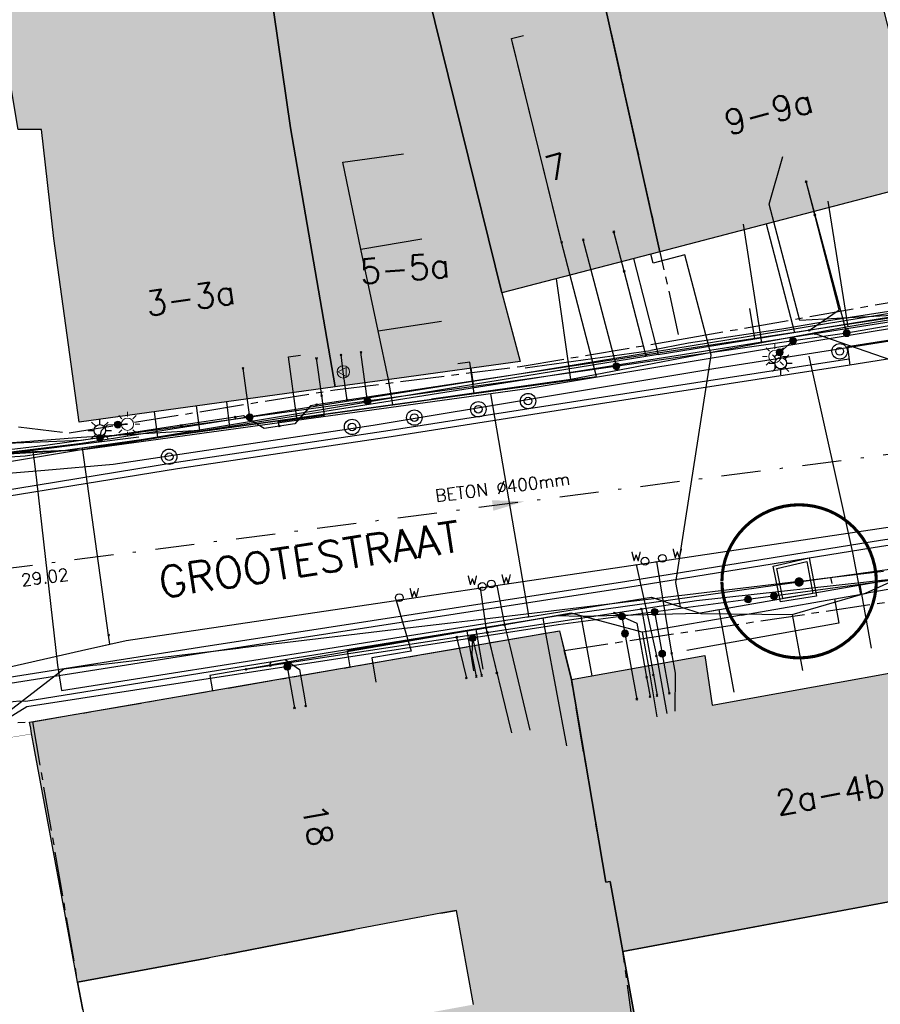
# Model space of a CAD drawing. Header units: metres. Extents: x 202952 to 203755, y 349031 to 349702.
# Tile 54 of 84: x 203372 to 203400, y 349410 to 349442. Entities that reach past the tile are written whole.
import ezdxf
from ezdxf.enums import TextEntityAlignment as Align

# ---------------------------------------------------------------- set-up
doc = ezdxf.new("R2010")
doc.units = ezdxf.units.M
for name, pattern in [('1-200 CENTER', [4.28625, 2.8575, -0.47625, 0.47625, -0.47625]), ('1-200 DASHDOT', [2.54, 1.27, -0.635, 0, -0.635]), ('1-200 DASHED', [1.905, 1.27, -0.635])]:
    doc.linetypes.add(name, pattern=pattern)
for name, color, linetype in [('bgt.onbegroeidterreindeel', 252, 'Continuous'), ('PH-BEST-BEBOUWING', 1, 'Continuous'), ('PH-BEST-BEBOUWING-ARCERING', 254, 'Continuous'), ('PH-BEST-HUISNUMMER', 7, 'Continuous'), ('PH-BEST-KADASTRALE-GRENS', 240, '1-200 CENTER'), ('PH-BEST-KL-DATA_EUROFIBER', 115, '1-200 EUROFIBER'), ('PH-BEST-KL-DATA_GEBROERDES van donk', 115, '1-200 DATA'), ('PH-BEST-KL-DATA_KPN', 115, '1-200 TELEFONIE-KPN'), ('PH-BEST-KL-DATA_NKM', 115, '1-200 DATA'), ('PH-BEST-KL-DATA_ZIGGO BV', 115, '1-200 ZIGGO'), ('PH-BEST-KL-ET_MIDDENSPANNING_ENEXIS', 115, '1-200 MIDDENSPANNING'), ('PH-BEST-KL-GAS_HOGEDRUK_ENEXIS', 115, '1-200 GASLEIDING HOGE DRUK'), ('PH-BEST-KL-GAS_LAGEDRUK_ENEXIS', 115, '1-200 GASLEIDING LAGE DRUK'), ('PH-BEST-KL-LAAGSPANNING-ENEXIS', 115, '1-200 LAAGSPANNING'), ('PH-BEST-KL-WATER-WML', 115, '1-200 WML'), ('PH-BEST-KL-WATER-WML-buiten gebruik', 11, '1-200 WML'), ('PH-BEST-LICHTMAST-HANDHAVENB', 6, 'Continuous'), ('PH-BEST-RIO-HANDHAVEN-GEMENGD', 44, '1-200 DASHDOT'), ('PH-BEST-RIO-TEKST', 8, 'Continuous'), ('PH-BEST-RIO-TEKST-VLOEIVLAK', 8, 'Continuous'), ('PH-BEST-STRAATNAAM-RIOLERING', 7, 'Continuous'), ('PH-INM-AFSLUITER WATER', 6, 'Continuous'), ('PH-INM-BOOM-HANDHAVEN', 96, 'Continuous'), ('PH-INM-HEKWERK', 6, '1-200 HEKWERK'), ('PH-INM-KANTVERHARDING', 9, 'Continuous'), ('PH-INM-MEUBILAIR-AFZETPAAL-STAAL', 6, 'Continuous'), ('PH-INM-TERRASSCHERM', 6, '1-200 DASHED')]:
    doc.layers.add(name, color=color, linetype=linetype)
doc.styles.add('ISO', font='ISO')
doc.styles.add('NLCS-ISO', font='txt')
doc.styles.add('ROMANS', font='romans.shx')
doc.linetypes.add('1-200 DATA', pattern='A,1.5,-0.6,["DATA",ROMANS,S=0.24,R=0,X=-0.5,Y=-0.12],-0.3', length=2.4)
doc.linetypes.add('1-200 EUROFIBER', pattern='A,1.5,-0.6,["EURO",ROMANS,S=0.24,R=0,X=-0.5,Y=-0.12],-0.65', length=2.75)
doc.linetypes.add('1-200 GASLEIDING HOGE DRUK', pattern='A,1.5,-0.6,["GAS HD",ROMANS,S=0.24,R=0,X=-0.5,Y=-0.12],-1.1', length=3.2)
doc.linetypes.add('1-200 GASLEIDING LAGE DRUK', pattern='A,1.5,-0.6,["GAS LD",ROMANS,S=0.24,R=0,X=-0.5,Y=-0.12],-1', length=3.1)
doc.linetypes.add('1-200 HEKWERK', pattern='A,1.5,-0.4,["X",ROMANS,S=0.24,R=0,X=-0.275,Y=-0.12],-0.05', length=1.95)
doc.linetypes.add('1-200 LAAGSPANNING', pattern='A,1.5,-0.6,["LS",ROMANS,S=0.24,R=0,X=-0.45,Y=-0.12],-0.05', length=2.15)
doc.linetypes.add('1-200 MIDDENSPANNING', pattern='A,1.5,-0.6,["MS",ROMANS,S=0.24,R=0,X=-0.5,Y=-0.12],-0.05', length=2.15)
doc.linetypes.add('1-200 TELEFONIE-KPN', pattern='A,1.5,-0.6,["KPN",ROMANS,S=0.24,R=0,X=-0.5,Y=-0.12],-0.3', length=2.4)
doc.linetypes.add('1-200 WML', pattern='A,1.5,-0.6,["WML",ROMANS,S=0.24,R=0,X=-0.5,Y=-0.12],-0.3', length=2.4)
doc.linetypes.add('1-200 ZIGGO', pattern='A,1.5,-0.6,["ZIGGO",ROMANS,S=0.24,R=0,X=-0.5,Y=-0.12],-0.65', length=2.75)

# ---------------------------------------------------------------- blocks, each defined once
blk = doc.blocks.new('SKL-WTB_HULP_OVERIG-SO')
at = {"color": 0, "linetype": 'ByBlock', "lineweight": 18}
for points in [[(-0.14, 0.14), (0.14, -0.14)], [(0.14, 0.14), (-0.14, -0.14)]]:
    blk.add_lwpolyline(points, dxfattribs=at)
at = {"color": 0, "linetype": 'ByBlock', "lineweight": 18, "style": 'NLCS-ISO', "flags": 1}
for tag, p in [('TYPE', (1.5, 0)), ('LABEL', (1.5, -1.5)), ('OMSCHRIJVING', (1.5, -3))]:
    blk.add_attdef(tag, p, '', height=1, dxfattribs=at)
blk = doc.blocks.new('SKL-WTB_HULP_MOF-SO')
at = {"linetype": 'ByBlock', "lineweight": 18}
h = blk.add_hatch(color=0, dxfattribs=at)
h.dxf.hatch_style = 1
h.paths.add_polyline_path([(-0.5625, 0, 1), (0.5625, 0, 1)])
at = {"color": 0, "linetype": 'ByBlock', "lineweight": 18}
blk.add_circle((0, 0), 0.5625, dxfattribs=at)
at = {"color": 0, "linetype": 'ByBlock', "lineweight": 18, "style": 'NLCS-ISO', "flags": 1}
for tag, p in [('TYPE', (1.5, 0)), ('LABEL', (1.5, -1.5)), ('OMSCHRIJVING', (1.5, -3))]:
    blk.add_attdef(tag, p, '', height=1, dxfattribs=at)
blk = doc.blocks.new('SKL-ET_OV_LICHTMAST-SO')
at = {"color": 0, "linetype": 'ByBlock', "lineweight": 18}
for points in [[(0, 2), (0, 1.25)], [(-1.25, 0), (-2, 0)], [(-1.41, 1.41), (-0.88, 0.88)], [(0.88, 0.88), (1.41, 1.41)], [(2, 0), (1.25, 0)], [(-1.41, -1.41), (-0.88, -0.88)], [(0, -1.25), (0, -2)], [(0.88, -0.88), (1.41, -1.41)]]:
    blk.add_lwpolyline(points, dxfattribs=at)
blk.add_circle((0, 0), 1, dxfattribs=at)
blk = doc.blocks.new('SKL-WTB_HULP_VERLOOP-SO')
at = {"color": 0, "linetype": 'ByBlock', "lineweight": 18}
for points in [[(0.44, 0.72), (-0.88, 0)], [(0.44, -0.72), (-0.88, 0)], [(0.44, -0.72), (0.44, 0.72)]]:
    blk.add_lwpolyline(points, dxfattribs=at)
blk.add_circle((0, 0), 1, dxfattribs=at)
at = {"color": 0, "linetype": 'ByBlock', "lineweight": 18, "style": 'NLCS-ISO', "flags": 1}
for tag, p in [('TYPE', (1.5, 0)), ('LABEL', (1.5, -1.5)), ('OMSCHRIJVING', (1.5, -3))]:
    blk.add_attdef(tag, p, '', height=1, dxfattribs=at)
blk = doc.blocks.new('65')
at = {"color": 0}
blk.add_circle((0, 0), 0.25, dxfattribs=at)
at = {"color": 0, "style": 'ISO'}
blk.add_attdef('65', (0.6, 0), '', height=0.9, dxfattribs=at)
blk = doc.blocks.new('SIE-WEG_PAAL_BETON')
for radius in [0.25, 0.125]:
    blk.add_circle((0, 0), radius)
blk = doc.blocks.new('Materialisatie')
blk.add_solid([(-1.04, 0.173), (-1.04, -0.173), (0, 0)])
at = {"style": 'ROMANS'}
blk.add_attdef('MATERIALISATIE', (-2.631, 0.657), '', height=0.4, dxfattribs=at)
blk = doc.blocks.new('Lichtmast 2')
at = {"flags": 128}
for points in [[(0, 0.25), (0, 0.5)], [(-0.5, 0), (-0.25, 0)], [(-0.354, 0.354), (-0.177, 0.177)], [(0.177, 0.177), (0.354, 0.354)], [(0.25, 0), (0.5, 0)], [(-0.354, -0.354), (-0.177, -0.177)], [(0, -0.5), (0, -0.25)], [(0.177, -0.177), (0.354, -0.354)]]:
    blk.add_lwpolyline(points, dxfattribs=at)
blk.add_circle((0, 0), 0.25)
blk = doc.blocks.new('*U43')
at = {"const_width": 0.1}
blk.add_lwpolyline([(-2.5, 0.004, 0.990403), (2.5, 0.03, 0.990403), (-2.5, 0.018)], format="xyb", dxfattribs=at)
at = {"linetype": 'Continuous', "const_width": 0.15}
blk.add_lwpolyline([(-0.075, 0, 1), (0.075, 0, 1)], format="xyb", close=True, dxfattribs=at)

msp = doc.modelspace()

# ---------------------------------------------------------------- hatches: boundary and pattern name
at = {"layer": 'PH-BEST-BEBOUWING-ARCERING'}
for points in [[(203398.895, 349446.671), (203395.029, 349445.727), (203393.163, 349453.018), (203393.257, 349453.046), (203396.642, 349454.058), (203394.88, 349459.956), (203394.029, 349463.236), (203386.08, 349461.287), (203387.694, 349455.454), (203387.817, 349455.486), (203388.79, 349452.323), (203392.695, 349434.776), (203401.36, 349437.04), (203401.326, 349437.172)], [(203389.83, 349420.92), (203389.45, 349422.5), (203385.111, 349421.75), (203380.229, 349420.907), (203374.735, 349419.957), (203372.291, 349419.535), (203372.326, 349419.344), (203372.464, 349418.594), (203373.426, 349413.367), (203373.84, 349411.12), (203378.103, 349411.908), (203378.601, 349412.005), (203382.809, 349412.82), (203385.608, 349413.348), (203386.115, 349413.444), (203386.664, 349410.393), (203379.15, 349409.013), (203379.645, 349406.318), (203387.15, 349407.696), (203392.133, 349408.594), (203391.499, 349412.113), (203391.09, 349414.383), (203390.944, 349414.355)]]:
    msp.add_hatch(color=256, dxfattribs=at).paths.add_polyline_path(points)
h = msp.add_hatch(color=256, dxfattribs=at)
h.paths.add_polyline_path([(203379.642, 349444.884), (203380.679, 349445.158), (203378.963, 349451.644), (203377.926, 349451.37)], flags=16)
h.paths.add_polyline_path([(203376.962, 349451.607), (203374.974, 349458.143), (203377.183, 349458.815), (203380.472, 349459.759), (203381.018, 349459.916), (203382.411, 349455.296), (203385.474, 349443.296), (203385.198, 349443.124), (203387.58, 349433.44), (203388.17, 349431.22), (203384.253, 349430.682), (203383.386, 349430.563), (203382.337, 349430.419), (203382.185, 349430.398), (203380.735, 349438.794), (203379.928, 349444.399), (203379.402, 349444.404), (203377.705, 349451.752)], flags=17)
for points in [[(203387.088, 349443.617), (203384.969, 349451.641), (203385.189, 349451.698), (203384.388, 349454.594), (203387.694, 349455.454), (203387.817, 349455.486), (203388.79, 349452.323), (203392.695, 349434.776), (203387.58, 349433.44), (203385.198, 349443.124), (203385.474, 349443.296)], [(203389.83, 349420.92), (203394.15, 349421.7), (203394.39, 349420.09), (203397.673, 349420.686), (203400.89, 349421.27), (203400.61, 349422.82), (203403.04, 349423.259), (203404.87, 349423.59), (203406.359, 349414.889), (203391.499, 349412.113), (203391.09, 349414.383), (203390.944, 349414.355)]]:
    msp.add_hatch(color=256, dxfattribs=at).paths.add_polyline_path(points, flags=17)
h = msp.add_hatch(color=256, dxfattribs=at)
h.paths.add_polyline_path([(203370.839, 349445.135), (203371.308, 349445.167), (203370.617, 349450.172), (203377.068, 349451.257), (203376.962, 349451.607), (203377.705, 349451.752), (203379.402, 349444.404), (203379.928, 349444.399), (203380.735, 349438.794), (203382.185, 349430.398), (203373.89, 349429.26), (203373.848, 349429.564), (203373.07, 349435.2), (203372.678, 349438.734), (203371.917, 349438.733)], flags=17)
h.paths.add_polyline_path([(203379.642, 349444.884), (203380.679, 349445.158), (203378.963, 349451.644), (203377.926, 349451.37)], flags=16)
h = msp.add_hatch(color=256, dxfattribs=at)
h.paths.add_polyline_path([(203370.84, 349445.135), (203371.309, 349445.167), (203370.618, 349450.172), (203377.069, 349451.257), (203376.963, 349451.607), (203377.706, 349451.752), (203379.403, 349444.404), (203379.929, 349444.399), (203380.736, 349438.794), (203382.186, 349430.398), (203373.891, 349429.26), (203373.849, 349429.564), (203373.071, 349435.2), (203372.679, 349438.734), (203371.918, 349438.733)])
h.paths.add_polyline_path([(203379.643, 349444.884), (203380.68, 349445.158), (203378.964, 349451.644), (203377.927, 349451.37)], flags=17)

# ---------------------------------------------------------------- linework, layer by layer
at = {"layer": 'bgt.onbegroeidterreindeel'}
for p, q in [((203391.499, 349412.113), (203406.359, 349414.889)), ((203385.608, 349413.348), (203386.115, 349413.444)), ((203378.601, 349412.005), (203382.809, 349412.82)), ((203392.133, 349408.594), (203391.499, 349412.113)), ((203373.84, 349411.12), (203378.103, 349411.908)), ((203374.012, 349410.222), (203373.84, 349411.12))]:
    msp.add_line(p, q, dxfattribs=at)
at = {"layer": 'PH-BEST-BEBOUWING'}
for p, q in [((203385.111, 349421.75), (203389.45, 349422.5)), ((203389.45, 349422.5), (203389.83, 349420.92)), ((203380.229, 349420.907), (203385.111, 349421.75)), ((203374.735, 349419.957), (203380.229, 349420.907)), ((203389.83, 349420.92), (203390.944, 349414.355)), ((203372.291, 349419.535), (203374.735, 349419.957)), ((203372.326, 349419.344), (203372.291, 349419.535)), ((203372.291, 349419.535), (203372.291, 349419.535)), ((203372.346, 349419.235), (203372.326, 349419.344)), ((203372.464, 349418.594), (203372.346, 349419.235)), ((203373.426, 349413.367), (203372.464, 349418.594)), ((203390.944, 349414.355), (203391.09, 349414.383)), ((203391.09, 349414.383), (203391.499, 349412.113)), ((203373.84, 349411.12), (203373.426, 349413.367)), ((203385.608, 349413.348), (203382.809, 349412.82)), ((203386.115, 349413.444), (203385.608, 349413.348)), ((203386.664, 349410.393), (203386.115, 349413.444)), ((203382.809, 349412.82), (203378.601, 349412.005)), ((203391.499, 349412.113), (203392.133, 349408.594)), ((203378.103, 349411.908), (203373.84, 349411.12)), ((203378.601, 349412.005), (203378.103, 349411.908))]:
    msp.add_line(p, q, dxfattribs=at)
for points in [[(203387.694, 349455.454), (203386.08, 349461.287), (203394.029, 349463.236), (203394.88, 349459.956), (203396.642, 349454.058), (203393.257, 349453.046), (203393.163, 349453.018), (203395.029, 349445.727), (203398.895, 349446.671), (203401.326, 349437.172), (203401.36, 349437.04), (203392.695, 349434.776), (203388.79, 349452.323), (203387.817, 349455.486), (203387.694, 349455.454)], [(203376.962, 349451.607), (203374.974, 349458.143), (203377.183, 349458.815), (203380.472, 349459.759), (203381.018, 349459.916), (203382.411, 349455.296), (203385.474, 349443.296), (203385.198, 349443.124), (203387.58, 349433.44), (203388.17, 349431.22), (203384.253, 349430.682), (203383.386, 349430.563), (203382.337, 349430.419), (203382.185, 349430.398), (203380.735, 349438.794), (203379.928, 349444.399), (203379.402, 349444.404), (203377.705, 349451.752), (203376.962, 349451.607)], [(203387.088, 349443.617), (203384.969, 349451.641), (203385.189, 349451.698), (203384.388, 349454.594), (203387.694, 349455.454), (203387.817, 349455.486), (203388.79, 349452.323), (203392.695, 349434.776), (203387.58, 349433.44), (203385.198, 349443.124), (203385.474, 349443.296), (203387.088, 349443.617)], [(203370.839, 349445.135), (203371.308, 349445.167), (203370.617, 349450.172), (203377.068, 349451.257), (203376.962, 349451.607), (203377.705, 349451.752), (203379.402, 349444.404), (203379.928, 349444.399), (203380.735, 349438.794), (203382.185, 349430.398), (203373.89, 349429.26), (203373.848, 349429.564), (203373.07, 349435.2), (203372.678, 349438.734), (203371.917, 349438.733), (203370.839, 349445.135)], [(203389.83, 349420.92), (203394.15, 349421.7), (203394.39, 349420.09), (203397.673, 349420.686), (203400.89, 349421.27), (203400.61, 349422.82), (203403.04, 349423.259), (203404.87, 349423.59), (203406.359, 349414.889), (203391.499, 349412.113), (203391.09, 349414.383), (203390.944, 349414.355), (203389.83, 349420.92)]]:
    msp.add_lwpolyline(points, close=True, dxfattribs=at)
at = {"layer": 'PH-BEST-KADASTRALE-GRENS', "ltscale": 0.5}
for p, q in [((203393.329, 349431.929), (203402.22, 349433.509)), ((203388.173, 349431.06), (203393.329, 349431.929)), ((203382.17, 349430.302), (203388.173, 349431.06)), ((203373.572, 349428.91), (203382.17, 349430.302)), ((203389.601, 349421.866), (203404.77, 349424.14)), ((203359.547, 349418.835), (203372.38, 349419.55))]:
    msp.add_line(p, q, dxfattribs=at)
for points in [[(203386.035, 349461.28), (203388.79, 349452.323), (203393.329, 349431.929)], [(203358.725, 349429.094), (203367.68, 349429.61), (203373.572, 349428.91)], [(203372.38, 349419.55), (203389.45, 349422.5), (203389.601, 349421.866)], [(203374.51, 349407.645), (203379.948, 349408.684), (203380.205, 349407.27), (203391.842, 349409.609), (203391.499, 349412.113), (203391.09, 349414.383), (203390.944, 349414.356), (203389.83, 349420.92), (203389.601, 349421.866)], [(203372.38, 349419.55), (203373.84, 349411.12), (203374.51, 349407.645)]]:
    msp.add_lwpolyline(points, dxfattribs=at)
at = {"layer": 'PH-BEST-KL-DATA_EUROFIBER'}
for points in [[(203393.364, 349423.276), (203393.213, 349424.065), (203394.352, 349431.424), (203393.502, 349434.677), (203392.48, 349434.41), (203392.405, 349434.7)], [(203399.205, 349423.677), (203398.945, 349425.035), (203397.529, 349431.39)], [(203387.209, 349430.171), (203388.426, 349423.057), (203388.442, 349422.955)], [(203375.824, 349428.766), (203372.398, 349428.338)], [(203372.398, 349428.338), (203368.015, 349427.791)], [(203372.398, 349428.338), (203372.517, 349427.383), (203373.197, 349421.385), (203373.326, 349420.57), (203381.944, 349421.93)], [(203399.205, 349423.677), (203399.355, 349423.721), (203400.831, 349424.383)], [(203388.442, 349422.955), (203392.426, 349423.585), (203393.364, 349423.276)], [(203396.978, 349423.029), (203399.205, 349423.677)], [(203393.364, 349423.276), (203394.023, 349423.059), (203396.978, 349423.029)], [(203381.944, 349421.93), (203388.384, 349422.946)], [(203388.384, 349422.946), (203388.442, 349422.955)], [(203396.978, 349423.029), (203397.307, 349421.218)]]:
    msp.add_lwpolyline(points, dxfattribs=at)
at = {"layer": 'PH-BEST-KL-DATA_GEBROERDES van donk'}
for points in [[(203384.046, 349429.83), (203383.906, 349430.635), (203383.574, 349432.216), (203383.019, 349434.857), (203382.427, 349437.674), (203384.396, 349437.95)], [(203400.892, 349432.002), (203394.442, 349430.983), (203383.413, 349429.145), (203374.994, 349427.884), (203372.788, 349427.691), (203366.349, 349427.162), (203360.581, 349427.464), (203356.385, 349428.008), (203354.558, 349428.592), (203351.368, 349428.964), (203346.496, 349429.719), (203343.115, 349431.052), (203336.568, 349433.912), (203329.251, 349437.006)], [(203398.792, 349432.346), (203398.14, 349436.419)], [(203395.995, 349431.821), (203395.401, 349435.667)], [(203383.019, 349434.857), (203384.985, 349435.194)], [(203389.815, 349430.635), (203389.345, 349433.901)], [(203403.555, 349433.132), (203398.792, 349432.346), (203395.995, 349431.821)], [(203383.574, 349432.216), (203385.621, 349432.531)], [(203395.995, 349431.821), (203389.815, 349430.635)], [(203389.815, 349430.635), (203385.301, 349430.005)], [(203358.403, 349428.173), (203362.591, 349427.516), (203363.278, 349427.591), (203372.144, 349428.167), (203376.439, 349428.767), (203377.587, 349428.927), (203378.774, 349429.093), (203384.046, 349429.83), (203385.301, 349430.005)], [(203378.774, 349429.093), (203378.677, 349429.917)], [(203376.439, 349428.767), (203376.33, 349429.595)], [(203401.128, 349424.015), (203399.407, 349423.715)], [(203395.336, 349423.008), (203399.407, 349423.715)], [(203395.336, 349423.008), (203392.351, 349422.489), (203392.124, 349422.45), (203389.827, 349423.073), (203388.905, 349422.913), (203386.834, 349422.555), (203378.127, 349421.051), (203378.212, 349420.558)], [(203388.905, 349422.913), (203389.007, 349422.358), (203389.667, 349418.773)], [(203392.124, 349422.45), (203392.322, 349421.336), (203392.591, 349419.709)]]:
    msp.add_lwpolyline(points, dxfattribs=at)
at = {"layer": 'PH-BEST-KL-DATA_KPN'}
for points in [[(203397.714, 349432.128), (203402.443, 349432.878), (203405.983, 349433.599), (203409.26, 349434.181)], [(203397.715, 349432.128), (203401.018, 349430.98), (203407.242, 349432.151), (203409.261, 349434.181)], [(203370.105, 349428.145), (203370.106, 349428.145), (203374.011, 349428.368), (203388.323, 349430.639), (203397.714, 349432.128)], [(203370.066, 349419.137), (203370.184, 349419.308), (203370.316, 349419.467), (203370.462, 349419.614), (203370.62, 349419.747), (203370.79, 349419.866), (203370.97, 349419.969), (203371.158, 349420.056), (203371.353, 349420.125), (203371.553, 349420.177), (203371.757, 349420.211), (203371.964, 349420.227), (203372.171, 349420.224), (203389.332, 349422.986), (203404.591, 349425.123), (203413.524, 349426.233), (203416.349, 349426.534), (203419.147, 349427.025), (203421.905, 349427.705)]]:
    msp.add_lwpolyline(points, dxfattribs=at)
at = {"layer": 'PH-BEST-KL-DATA_NKM'}
msp.add_lwpolyline([(203400.892, 349432.002), (203394.442, 349430.983), (203383.413, 349429.145), (203374.994, 349427.884), (203372.788, 349427.691), (203366.349, 349427.162), (203360.581, 349427.464), (203356.385, 349428.008), (203354.558, 349428.592), (203351.368, 349428.964), (203346.496, 349429.719), (203343.115, 349431.052), (203336.568, 349433.912), (203329.251, 349437.006)], dxfattribs=at)
at = {"layer": 'PH-BEST-KL-DATA_ZIGGO BV'}
for points in [[(203329.257, 349437.036), (203345.017, 349430.958), (203349.967, 349429.991), (203363.54, 349427.959), (203373.958, 349428.765), (203377.805, 349429)], [(203396.135, 349435.675), (203397.052, 349432.164)], [(203392.635, 349431.446), (203413.482, 349434.831)], [(203391.84, 349434.553), (203392.635, 349431.446)], [(203395.594, 349432.94), (203395.754, 349431.953)], [(203397.052, 349432.164), (203395.754, 349431.953)], [(203392.635, 349431.446), (203386.657, 349430.476)], [(203386.657, 349430.476), (203386.585, 349431.002)], [(203386.657, 349430.476), (203360.04, 349426.039), (203348.006, 349430.374)], [(203377.805, 349429), (203377.697, 349429.783)], [(203393.946, 349423.071), (203400.361, 349424.198), (203409.678, 349426.078)], [(203399.165, 349423.988), (203400.361, 349424.198)], [(203399.165, 349423.988), (203399.537, 349421.932)], [(203386.75, 349422.541), (203389.365, 349422.993), (203390.138, 349422.976)], [(203390.138, 349422.976), (203393.946, 349423.071), (203394.607, 349423.187)], [(203390.138, 349422.976), (203390.488, 349421.039)], [(203394.607, 349423.187), (203395.092, 349420.509)], [(203386.454, 349422.49), (203382.577, 349421.846)], [(203386.75, 349422.541), (203386.454, 349422.49)], [(203386.539, 349421.997), (203386.454, 349422.49)], [(203386.835, 349422.048), (203386.75, 349422.541)], [(203386.971, 349421.261), (203386.75, 349422.541)], [(203386.676, 349421.207), (203386.539, 349421.997)], [(203386.971, 349421.261), (203386.835, 349422.048)], [(203382.67, 349421.328), (203382.577, 349421.846)]]:
    msp.add_lwpolyline(points, dxfattribs=at)
at = {"layer": 'PH-BEST-KL-ET_MIDDENSPANNING_ENEXIS'}
msp.add_lwpolyline([(203401.649, 349433.029), (203388.272, 349430.833), (203373.985, 349428.566), (203366.391, 349427.641), (203364.993, 349427.543)], dxfattribs=at)
at = {"layer": 'PH-BEST-KL-GAS_HOGEDRUK_ENEXIS'}
msp.add_lwpolyline([(203337.523, 349387.583), (203337.829, 349433.362), (203342.326, 349431.352), (203348.071, 349429.427), (203359.146, 349428.121), (203367.765, 349428.112), (203374.013, 349428.368), (203388.401, 349430.35), (203402.475, 349432.68)], dxfattribs=at)
at = {"layer": 'PH-BEST-KL-GAS_LAGEDRUK_ENEXIS'}
for points in [[(203397.711, 349435.969), (203397.435, 349437.048)], [(203397.533, 349432.234), (203398.499, 349432.89), (203397.711, 349435.969)], [(203391.538, 349434.143), (203391.203, 349435.42)], [(203392.245, 349431.433), (203391.538, 349434.143)], [(203404.977, 349433.496), (203402.401, 349432.971), (203381.581, 349429.818)], [(203381.747, 349430.111), (203381.579, 349431.324)], [(203382.447, 349430.884), (203382.372, 349431.433)], [(203382.573, 349429.968), (203382.447, 349430.884)], [(203380.374, 349429.13), (203380.348, 349429.281), (203381.834, 349429.485), (203381.747, 349430.111)], [(203377.208, 349429.155), (203373.972, 349428.665), (203368.351, 349428.435), (203367.748, 349428.411), (203359.129, 349428.421), (203350.238, 349429.785)], [(203381.581, 349429.818), (203381.379, 349429.787), (203380.872, 349429.205), (203379.883, 349429.055), (203379.215, 349429.459), (203378.947, 349429.418)], [(203378.947, 349429.418), (203377.208, 349429.155)], [(203379.295, 349421.252), (203393.884, 349423.48), (203400.361, 349424.197), (203412.524, 349426.154)], [(203392.098, 349423.207), (203392.486, 349421.064)], [(203391.222, 349423.073), (203391.947, 349422.747), (203392.264, 349420.996)], [(203386.113, 349422.293), (203386.432, 349420.966)], [(203387.103, 349422.444), (203387.417, 349421.136)], [(203380.083, 349421.372), (203380.075, 349421.429), (203380.123, 349421.496), (203380.559, 349421.571), (203381.025, 349421.246), (203381.161, 349420.508), (203381.231, 349420.065)], [(203392.264, 349420.996), (203392.378, 349420.363)], [(203392.486, 349421.064), (203392.605, 349420.404)]]:
    msp.add_lwpolyline(points, dxfattribs=at)
at = {"layer": 'PH-BEST-KL-LAAGSPANNING-ENEXIS'}
for points in [[(203398.744, 349432.139), (203397.43, 349437.047)], [(203391.286, 349431.066), (203390.216, 349435.162)], [(203405.629, 349433.336), (203398.744, 349432.139), (203388.324, 349430.64), (203374.566, 349428.747), (203372.8, 349428.501), (203371.624, 349428.365), (203370.445, 349428.256), (203369.264, 349428.175), (203368.515, 349428.138), (203367.765, 349428.112), (203366.965, 349428.087), (203366.165, 349428.069), (203364.408, 349428.055), (203362.652, 349428.076), (203360.896, 349428.131)], [(203397.003, 349431.888), (203396.573, 349431.518)], [(203383.23, 349429.939), (203383.017, 349431.522)], [(203396.573, 349431.518), (203396.417, 349431.384)], [(203379.419, 349429.415), (203379.202, 349430.998)], [(203374.566, 349428.747), (203374.619, 349428.99), (203374.799, 349429.162), (203374.824, 349429.167), (203375.076, 349429.18), (203375.144, 349429.178)], [(203375.144, 349429.178), (203375.33, 349429.18), (203375.457, 349429.188)], [(203408.385, 349425.404), (203404.662, 349424.73), (203395.55, 349423.514)], [(203395.55, 349423.514), (203389.403, 349422.694), (203372.199, 349420.031), (203366.041, 349416.241), (203364.006, 349409.303), (203364.016, 349408.873), (203363.879, 349408.55)], [(203391.464, 349422.969), (203391.565, 349422.411)], [(203392.524, 349423.11), (203392.768, 349421.755)], [(203386.633, 349422.265), (203386.602, 349421.724), (203386.75, 349421.019)], [(203386.633, 349422.265), (203386.925, 349421.051)], [(203391.565, 349422.411), (203391.948, 349420.285)], [(203392.768, 349421.755), (203392.999, 349420.475)], [(203380.634, 349421.337), (203380.866, 349420.001)]]:
    msp.add_lwpolyline(points, dxfattribs=at)
at = {"layer": 'PH-BEST-KL-WATER-WML'}
for points in [[(203389.511, 349435.081), (203387.886, 349441.684), (203388.275, 349441.78)], [(203389.487, 349435.178), (203387.922, 349441.539)], [(203402.413, 349432.835), (203397.221, 349432.549), (203396.235, 349436.322), (203396.679, 349437.859)], [(203386.684, 349430.185), (203390.646, 349430.736), (203389.511, 349435.081)], [(203380.94, 349429.386), (203380.668, 349431.367), (203381.064, 349431.421)], [(203386.684, 349430.185), (203386.545, 349431.198), (203386.149, 349431.144)], [(203380.94, 349429.386), (203386.684, 349430.185)], [(203374.848, 349422.361), (203374.006, 349428.421), (203380.94, 349429.386)], [(203363.789, 349414.32), (203364.015, 349414.821), (203366.35, 349420.126), (203366.961, 349420.265), (203373.974, 349421.856), (203374.599, 349421.998), (203375.422, 349422.185), (203384.358, 349423.514), (203386.972, 349423.904), (203387.313, 349423.954), (203391.83, 349424.626), (203392.486, 349424.724), (203401.239, 349426.026)], [(203391.83, 349424.626), (203391.879, 349424.633), (203391.929, 349424.641), (203392.584, 349421.683)], [(203392.486, 349424.724), (203392.536, 349424.731), (203392.585, 349424.738), (203393.076, 349421.772)], [(203397.924, 349424.19), (203397.974, 349424.196), (203398.222, 349424.225), (203398.257, 349424.028)], [(203386.972, 349423.904), (203386.923, 349423.896), (203386.874, 349423.889), (203387.065, 349422.603)], [(203387.313, 349423.954), (203387.363, 349423.961), (203387.412, 349423.968), (203387.667, 349422.693)], [(203384.358, 349423.514), (203384.309, 349423.507), (203384.16, 349423.485), (203384.647, 349421.839), (203383.366, 349421.618), (203383.502, 349420.83)], [(203398.346, 349423.536), (203398.488, 349422.749), (203393.568, 349421.861)], [(203387.065, 349422.603), (203387.886, 349419.191)], [(203387.667, 349422.693), (203387.834, 349422), (203388.486, 349419.285)], [(203374.599, 349421.998), (203374.648, 349422.009), (203374.892, 349422.065), (203374.848, 349422.361)], [(203392.584, 349421.683), (203392.921, 349419.815)], [(203393.076, 349421.772), (203393.191, 349421.132), (203393.175, 349419.896)]]:
    msp.add_lwpolyline(points, dxfattribs=at)
at = {"layer": 'PH-BEST-KL-WATER-WML-buiten gebruik'}
for points in [[(203365.217, 349411.242), (203367.164, 349414.996), (203367.887, 349416.391), (203370.815, 349419.269), (203371.609, 349419.884), (203373.396, 349421.268), (203374.341, 349421.381), (203374.594, 349421.411), (203379.048, 349421.941), (203379.196, 349421.959), (203384.345, 349422.572), (203386.098, 349422.781), (203387.196, 349422.912), (203391.239, 349423.393), (203391.499, 349423.424), (203392.599, 349423.555), (203396.92, 349424.07), (203397.531, 349424.143), (203397.924, 349424.19)], [(203397.924, 349424.19), (203399.93, 349424.429)]]:
    msp.add_lwpolyline(points, dxfattribs=at)
at = {"layer": 'PH-BEST-RIO-HANDHAVEN-GEMENGD'}
msp.add_line((203371.126, 349424.464), (203405.498, 349428.916), dxfattribs=at)
at = {"layer": 'PH-INM-HEKWERK', "flags": 128}
for points in [[(203398.087, 349432.537), (203401.495, 349433.064), (203401.467, 349434.187)], [(203396.772, 349432.302), (203398.094, 349432.527)], [(203393.62, 349431.829), (203396.78, 349432.296)], [(203392.403, 349431.592), (203393.625, 349431.828)], [(203388.338, 349431.017), (203392.403, 349431.58)]]:
    msp.add_lwpolyline(points, dxfattribs=at)
at = {"layer": 'PH-INM-KANTVERHARDING'}
for p, q in [((203407.182, 349433.019), (203398.773, 349431.693)), ((203398.773, 349431.693), (203398.847, 349431.106)), ((203398.807, 349431.302), (203391.905, 349430.228)), ((203391.905, 349430.228), (203383.962, 349428.983)), ((203383.962, 349428.983), (203377.047, 349427.947)), ((203377.047, 349427.947), (203368.126, 349426.495))]:
    msp.add_line(p, q, dxfattribs=at)
msp.add_lwpolyline([(203504.862, 349523.881), (203507.651, 349520.784, -0.341667), (203507.312, 349514.302), (203504.903, 349511.575), (203500.74, 349506.787), (203493.689, 349498.51), (203484.109, 349487.317), (203475.417, 349477.073), (203464.956, 349464.921, -0.051448), (203451.808, 349452.024, -0.02534), (203442.169, 349445.527, -0.025342), (203431.922, 349440.037, -0.02937), (203420.883, 349435.759, -0.019242), (203413.41, 349433.67), (203411.641, 349433.303), (203407.272, 349432.436), (203398.847, 349431.106), (203391.936, 349430.031), (203383.993, 349428.785), (203377.078, 349427.75), (203368.165, 349426.299)], format="xyb", dxfattribs=at)
at = {"layer": 'PH-INM-KANTVERHARDING', "flags": 128}
for points in [[(203370.868, 349420.882), (203377.795, 349421.967), (203384.705, 349423.039), (203391.627, 349424.104), (203399.564, 349425.396, 0.00506), (203406.101, 349426.407, 0.011477), (203412.817, 349427.633)], [(203370.899, 349420.684), (203377.826, 349421.77), (203384.736, 349422.841), (203391.659, 349423.907), (203399.595, 349425.199, 0.005058), (203406.134, 349426.21, 0.011482), (203412.827, 349427.432, 0.004827)]]:
    msp.add_lwpolyline(points, format="xyb", dxfattribs=at)
for points in [[(203396.599, 349423.433), (203396.365, 349424.588), (203397.531, 349424.866), (203397.767, 349423.621)], [(203396.678, 349423.547), (203396.483, 349424.513), (203397.452, 349424.744), (203397.65, 349423.703)]]:
    msp.add_lwpolyline(points, close=True, dxfattribs=at)
at = {"layer": 'PH-INM-TERRASSCHERM', "ltscale": 0.4, "const_width": 0.01}
msp.add_lwpolyline([(203372.331, 349419.154), (203368.537, 349418.523), (203366.657, 349417.41)], dxfattribs=at)

# ---------------------------------------------------------------- block references
at = {"layer": 'PH-BEST-KL-DATA_KPN', "xscale": 0.2, "yscale": 0.2, "zscale": 0.2}
for p in [(203397.714, 349432.128), (203397.715, 349432.128)]:
    msp.add_blockref('SKL-WTB_HULP_OVERIG-SO', p, dxfattribs=at)
at = {"layer": 'PH-BEST-KL-GAS_LAGEDRUK_ENEXIS', "xscale": 0.2, "yscale": 0.2, "zscale": 0.2}
for name, p in [('SKL-WTB_HULP_OVERIG-SO', (203397.435, 349437.048)), ('SKL-WTB_HULP_OVERIG-SO', (203397.711, 349435.969)), ('SKL-WTB_HULP_OVERIG-SO', (203391.203, 349435.42)), ('SKL-WTB_HULP_OVERIG-SO', (203391.538, 349434.143)), ('SKL-WTB_HULP_OVERIG-SO', (203397.533, 349432.234)), ('SKL-WTB_HULP_OVERIG-SO', (203381.579, 349431.324)), ('SKL-WTB_HULP_OVERIG-SO', (203382.372, 349431.433)), ('SKL-WTB_HULP_OVERIG-SO', (203392.245, 349431.433)), ('SKL-WTB_HULP_VERLOOP-SO', (203382.447, 349430.884)), ('SKL-WTB_HULP_OVERIG-SO', (203381.747, 349430.111)), ('SKL-WTB_HULP_OVERIG-SO', (203382.573, 349429.968)), ('SKL-WTB_HULP_OVERIG-SO', (203381.581, 349429.818)), ('SKL-WTB_HULP_OVERIG-SO', (203378.947, 349429.418)), ('SKL-WTB_HULP_OVERIG-SO', (203377.208, 349429.155)), ('SKL-WTB_HULP_OVERIG-SO', (203380.374, 349429.13)), ('SKL-WTB_HULP_OVERIG-SO', (203392.098, 349423.207)), ('SKL-WTB_HULP_OVERIG-SO', (203391.222, 349423.073)), ('SKL-WTB_HULP_OVERIG-SO', (203386.113, 349422.293)), ('SKL-WTB_HULP_OVERIG-SO', (203387.103, 349422.444)), ('SKL-WTB_HULP_OVERIG-SO', (203380.083, 349421.372)), ('SKL-WTB_HULP_OVERIG-SO', (203379.295, 349421.252)), ('SKL-WTB_HULP_OVERIG-SO', (203386.432, 349420.966)), ('SKL-WTB_HULP_OVERIG-SO', (203387.417, 349421.136)), ('SKL-WTB_HULP_OVERIG-SO', (203392.264, 349420.996)), ('SKL-WTB_HULP_OVERIG-SO', (203392.486, 349421.064)), ('SKL-WTB_HULP_OVERIG-SO', (203392.378, 349420.363)), ('SKL-WTB_HULP_OVERIG-SO', (203392.605, 349420.404)), ('SKL-WTB_HULP_OVERIG-SO', (203381.231, 349420.065))]:
    msp.add_blockref(name, p, dxfattribs=at)
at = {"layer": 'PH-BEST-KL-LAAGSPANNING-ENEXIS', "xscale": 0.2, "yscale": 0.2, "zscale": 0.2}
for name, p in [('SKL-WTB_HULP_OVERIG-SO', (203397.43, 349437.047)), ('SKL-WTB_HULP_OVERIG-SO', (203390.216, 349435.162)), ('SKL-WTB_HULP_MOF-SO', (203398.744, 349432.139)), ('SKL-WTB_HULP_MOF-SO', (203397.003, 349431.888)), ('SKL-WTB_HULP_OVERIG-SO', (203383.017, 349431.522)), ('SKL-ET_OV_LICHTMAST-SO', (203396.417, 349431.384)), ('SKL-WTB_HULP_MOF-SO', (203396.573, 349431.518)), ('SKL-WTB_HULP_MOF-SO', (203391.286, 349431.066)), ('SKL-WTB_HULP_OVERIG-SO', (203379.202, 349430.998)), ('SKL-WTB_HULP_MOF-SO', (203383.23, 349429.939)), ('SKL-ET_OV_LICHTMAST-SO', (203375.457, 349429.188)), ('SKL-WTB_HULP_MOF-SO', (203375.144, 349429.178)), ('SKL-WTB_HULP_MOF-SO', (203379.419, 349429.415)), ('SKL-WTB_HULP_MOF-SO', (203374.566, 349428.747)), ('SKL-WTB_HULP_MOF-SO', (203395.55, 349423.514)), ('SKL-WTB_HULP_MOF-SO', (203396.389, 349423.626)), ('SKL-WTB_HULP_MOF-SO', (203392.524, 349423.11)), ('SKL-WTB_HULP_MOF-SO', (203391.464, 349422.969)), ('SKL-WTB_HULP_MOF-SO', (203386.633, 349422.265)), ('SKL-WTB_HULP_MOF-SO', (203391.565, 349422.411)), ('SKL-WTB_HULP_MOF-SO', (203392.768, 349421.755)), ('SKL-WTB_HULP_MOF-SO', (203380.634, 349421.337)), ('SKL-WTB_HULP_OVERIG-SO', (203386.75, 349421.019)), ('SKL-WTB_HULP_OVERIG-SO', (203386.925, 349421.051)), ('SKL-WTB_HULP_OVERIG-SO', (203392.999, 349420.475)), ('SKL-WTB_HULP_OVERIG-SO', (203380.866, 349420.001)), ('SKL-WTB_HULP_OVERIG-SO', (203391.948, 349420.285))]:
    msp.add_blockref(name, p, dxfattribs=at)
at = {"layer": 'PH-BEST-KL-WATER-WML', "xscale": 0.2, "yscale": 0.2, "zscale": 0.2}
for p in [(203389.511, 349435.081), (203387.065, 349422.603), (203387.667, 349422.693), (203374.848, 349422.361), (203392.584, 349421.683), (203393.076, 349421.772)]:
    msp.add_blockref('SKL-WTB_HULP_OVERIG-SO', p, dxfattribs=at)
at = {"layer": 'PH-BEST-LICHTMAST-HANDHAVENB', "xscale": 0.75, "yscale": 0.75, "zscale": 0.75}
for p in [(203396.607, 349431.167), (203374.565, 349428.989)]:
    msp.add_blockref('Lichtmast 2', p, dxfattribs=at)
at = {"layer": 'PH-BEST-RIO-TEKST'}
ref = msp.add_blockref('Materialisatie', (203388.312, 349426.69), dxfattribs=dict(at, rotation=7.37871168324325))
ref.add_attrib('MATERIALISATIE', 'BETON %%c400mm ', (203385.451, 349426.67), dxfattribs={"layer": '0', "height": 0.4, "rotation": 7.3787, "style": 'ROMANS'})
at = {"layer": 'PH-INM-AFSLUITER WATER', "xscale": 0.5, "yscale": 0.5, "zscale": 0.5}
for p in [(203392.777, 349424.846), (203387.237, 349424.017), (203384.261, 349423.57)]:
    msp.add_blockref('65', p, dxfattribs=at).add_auto_attribs({'65': 'w'})
at = {"layer": 'PH-INM-AFSLUITER WATER'}
ref = msp.add_blockref('65', (203392.214, 349424.754), dxfattribs=dict(at, xscale=0.5, yscale=0.5, zscale=0.5))
ref.add_attrib('65', 'w', (203391.744, 349424.75), dxfattribs={"layer": '0', "color": 0, "height": 0.45, "style": 'ISO'})
ref = msp.add_blockref('65', (203386.943, 349423.934), dxfattribs=dict(at, xscale=0.5, yscale=0.5, zscale=0.5))
ref.add_attrib('65', 'w', (203386.444, 349423.977), dxfattribs={"layer": '0', "color": 0, "height": 0.45, "style": 'ISO'})
at = {"layer": 'PH-INM-BOOM-HANDHAVEN'}
msp.add_blockref('*U43', (203397.202, 349424.08, 31.507), dxfattribs=at)
at = {"layer": 'PH-INM-MEUBILAIR-AFZETPAAL-STAAL'}
for p in [(203398.516, 349431.551), (203386.818, 349429.674), (203388.428, 349429.939), (203384.746, 349429.405), (203382.731, 349429.102), (203376.809, 349428.136)]:
    msp.add_blockref('SIE-WEG_PAAL_BETON', p, dxfattribs=at)

# ---------------------------------------------------------------- texts
at = {"layer": 'PH-BEST-HUISNUMMER', "style": 'ROMANS'}
for s, rotation, p in [('9-9a', 15.5, (203396.213, 349439.313)), ('7', 14.6, (203389.339, 349437.517)), ('5-5a', 4.4, (203384.438, 349434.24)), ('3-3a', 8.2, (203377.5, 349433.288)), ('2a-4b', 10.3, (203398.207, 349417.226)), ('18', 280.4, (203381.618, 349416.21))]:
    msp.add_text(s, height=0.8, rotation=rotation, dxfattribs=at).set_placement(p, align=Align.MIDDLE_CENTER)
at = {"layer": 'PH-BEST-RIO-TEKST-VLOEIVLAK', "style": 'ROMANS'}
msp.add_text('29.02', height=0.4, rotation=7.3787, dxfattribs=at).set_placement((203372.045, 349423.935))
at = {"layer": 'PH-BEST-STRAATNAAM-RIOLERING', "style": 'ROMANS'}
msp.add_text('GROOTESTRAAT', height=1, rotation=8.8591, dxfattribs=at).set_placement((203376.559, 349423.554))

doc.saveas('drawing.dxf')
